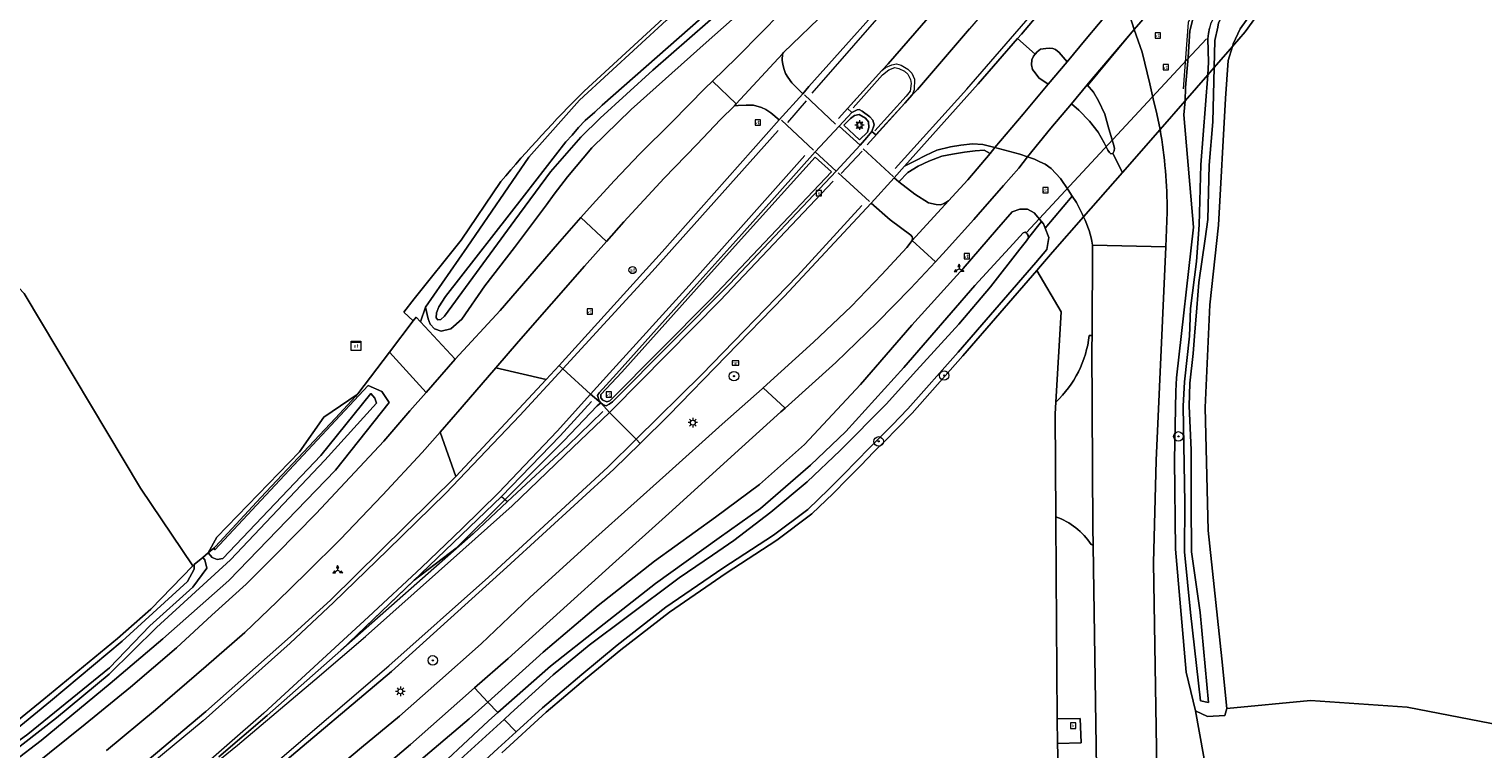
# Model space of a CAD drawing. Header units: metres. Extents: x 168032 to 180145, y 382923 to 399665.
# Tile 173 of 256: x 177499 to 177622, y 388955 to 389015. Entities that reach past the tile are written whole.
import ezdxf
from ezdxf.enums import TextEntityAlignment as Align

# ---------------------------------------------------------------- set-up
doc = ezdxf.new("R2010")
doc.units = ezdxf.units.M
doc.layers.get('0').update_dxf_attribs({"color": 8, "lineweight": 18})
for name, color, linetype, lineweight in [('B-WE-FV-GELEIDING_WILDRASTER-G', 8, 'Continuous', 18), ('B-WE-GR-BOOM-S', 8, 'Continuous', 18), ('B-WE-GR-BOS_LOOF-GV', 8, 'Continuous', 18), ('B-WE-GR-BOUWLAND-GV', 8, 'Continuous', 18), ('B-WE-GR-GRAS-GV', 8, 'Continuous', 18), ('B-WE-GR-GROENVOORZIENING-GV', 8, 'Continuous', 18), ('B-WE-GR-HAAG-G', 8, 'GR-HAAG1', 18), ('B-WE-IE-MEUBILAIR_WEGMEUBILAIR-S', 8, 'Continuous', 25), ('B-WE-IE-MEUBILAIR_WEGMEUBILAIR_PAAL-S', 8, 'Continuous', 18), ('B-WE-IE-MEUBILAIR_WEGMEUBILAIR_VERKEERSBORD-S', 8, 'Continuous', 18), ('B-WE-IE-TERREINAFSCHEIDING_KUNSTMATIG_HEKWERK-G', 8, 'IE-TERREINAFSCHEIDING-KUNSTMATIG', 18), ('B-WE-KL-ET_KAST-S', 8, 'Continuous', 18), ('B-WE-KL-ET_LS_OV_LICHTMAST-S', 8, 'Continuous', 18), ('B-WE-KW-KUNSTWERK_DUIKER-G', 8, 'Continuous', 18), ('B-WE-OG-TERREIN_CULTUURSCHEIDING-GV', 8, 'Continuous', 18), ('B-WE-OG-TERREIN_ERF-GV', 8, 'Continuous', 18), ('B-WE-OG-WATER_SLOOT-GV', 8, 'Continuous', 18), ('B-WE-OG-WEG-GV', 8, 'Continuous', 18), ('B-WE-RI-GWA_KOLK-S', 8, 'Continuous', 18), ('B-WE-VH-VERHARDING_ASFALT-GV', 8, 'Continuous', 18), ('B-WE-VH-VERHARDING_BEDRIJFSVLOERPLAAT-GV', 8, 'Continuous', 18), ('B-WE-VH-VERHARDING_BETONSTRAATSTEEN-GV', 8, 'Continuous', 18), ('B-WE-VH-VERHARDING_SIERBESTRATING-GV', 8, 'Continuous', 18), ('B-WE-VH-VERHARDING_STRAATBAKSTEEN-GV', 8, 'Continuous', 18), ('B-WE-VW-AFSLUITPAAL-S', 8, 'Continuous', 18), ('B-WE-VW-MARKERING_PICTOGRAM-G', 8, 'Continuous', 18)]:
    doc.layers.add(name, color=color, linetype=linetype, lineweight=lineweight)
doc.styles.add('NLCS-ISO', font='NLCS-ISO.ttf')
doc.linetypes.add('GR-HAAG1', pattern='A,6,[176,NLCS.SHX,S=0.125,R=0,X=0,Y=0],-2', length=8)
doc.linetypes.add('IE-TERREINAFSCHEIDING-KUNSTMATIG', pattern='A,4,[82,NLCS.SHX,S=0.75,R=90,X=0,Y=0],4,-2', length=10)

# ---------------------------------------------------------------- blocks, each defined once
blk = doc.blocks.new('SIE-WEG_VERKEERSBORD_WEGWIJZER-SO')
at = {"linetype": 'ByBlock', "lineweight": 18}
h = blk.add_hatch(color=0, dxfattribs=at)
h.dxf.hatch_style = 1
h.paths.add_polyline_path([(0.5, 1), (0, 2), (-0.5, 1)])
h = blk.add_hatch(color=0, dxfattribs=at)
h.dxf.hatch_style = 1
h.paths.add_polyline_path([(-1.38, -0.22), (-2, -1.15), (-0.88, -1.09)])
h = blk.add_hatch(color=0, dxfattribs=at)
h.dxf.hatch_style = 1
h.paths.add_polyline_path([(1.38, -0.22), (2, -1.15), (0.88, -1.09)])
at = {"color": 0, "linetype": 'ByBlock', "lineweight": 18}
for points in [[(-1.13, -0.65), (0, 0)], [(0, 1), (0, 0)], [(1.13, -0.65), (0, 0)]]:
    blk.add_lwpolyline(points, dxfattribs=at)
for points in [[(0.5, 1), (0, 2), (-0.5, 1)], [(-1.38, -0.22), (-2, -1.15), (-0.88, -1.09)], [(1.38, -0.22), (2, -1.15), (0.88, -1.09)]]:
    blk.add_lwpolyline(points, close=True, dxfattribs=at)
blk = doc.blocks.new('SIE-WEG_VERKEERSBORD-SO')
at = {"color": 0, "linetype": 'ByBlock', "lineweight": 18}
blk.add_lwpolyline([(-1.125, -1.125), (1.125, -1.125), (1.125, 1.125), (-1.125, 1.125)], close=True, dxfattribs=at)
at = {"color": 0, "linetype": 'ByBlock', "lineweight": 18, "style": 'NLCS-ISO'}
blk.add_text('vb', height=1.5, dxfattribs=at).set_placement((0, 0), align=Align.MIDDLE_CENTER)
blk = doc.blocks.new('SKL-ET_KAST_ELEKTRA-SO')
at = {"color": 0, "linetype": 'ByBlock', "lineweight": 18}
for points in [[(-2, 2), (2, 2), (2, 1.68), (-2, 1.68)], [(-2, 1.52), (2, 1.52), (2, -2), (-2, -2)]]:
    blk.add_lwpolyline(points, close=True, dxfattribs=at)
at = {"color": 0, "linetype": 'ByBlock', "lineweight": 18, "style": 'NLCS-ISO'}
blk.add_text('et', height=1.5, dxfattribs=at).set_placement((0, 0), align=Align.MIDDLE_CENTER)
blk = doc.blocks.new('SKL-ET_OV_LICHTMAST-SO')
at = {"color": 0, "linetype": 'ByBlock', "lineweight": 18}
for points in [[(-1.25, 0), (-2, 0)], [(-1.41, 1.41), (-0.88, 0.88)], [(0, 2), (0, 1.25)], [(0.88, 0.88), (1.41, 1.41)], [(2, 0), (1.25, 0)], [(-1.41, -1.41), (-0.88, -0.88)], [(0, -1.25), (0, -2)], [(0.88, -0.88), (1.41, -1.41)]]:
    blk.add_lwpolyline(points, dxfattribs=at)
blk.add_circle((0, 0), 1, dxfattribs=at)
blk = doc.blocks.new('SIE-WEG_PAAL_HECTOMETERPAAL-SO')
at = {"color": 0, "linetype": 'ByBlock', "lineweight": 18}
blk.add_lwpolyline([(-1.44375, -0.94375), (1.44375, -0.94375), (1.44375, 0.94375), (-1.44375, 0.94375)], close=True, dxfattribs=at)
at = {"color": 0, "linetype": 'ByBlock', "lineweight": 18, "style": 'NLCS-ISO'}
blk.add_text('hm', height=1.5, dxfattribs=at).set_placement((0, 0), align=Align.MIDDLE_CENTER)
at = {"style": 'NLCS-ISO'}
blk.add_attdef('WAARDE', (2.13125, -1.69375), '', height=1.5, dxfattribs=at)
blk = doc.blocks.new('SVW-AFSLUITPAAL-SO')
at = {"lineweight": 18}
blk.add_circle((0, 0), 1.5, dxfattribs=at)
at = {"lineweight": 18, "style": 'NLCS-ISO'}
blk.add_text('af', height=1.8, dxfattribs=at).set_placement((0, 0), align=Align.MIDDLE_CENTER)
blk = doc.blocks.new('SRI-KOLK-SO')
at = {"color": 0, "linetype": 'ByBlock', "lineweight": 18}
blk.add_lwpolyline([(-1.125, -1.125), (1.125, -1.125), (1.125, 1.125), (-1.125, 1.125)], close=True, dxfattribs=at)
at = {"color": 0, "linetype": 'ByBlock', "lineweight": 18, "style": 'NLCS-ISO'}
blk.add_text('k', height=1.5, dxfattribs=at).set_placement((0, 0), align=Align.MIDDLE_CENTER)
blk = doc.blocks.new('SGR-BOOM_01-SO')
at = {"linetype": 'ByBlock', "lineweight": 18}
h = blk.add_hatch(color=0, dxfattribs=at)
h.dxf.hatch_style = 1
edge = h.paths.add_edge_path()
edge.add_arc((0, 0), 0.25, 0, 360)
at = {"color": 0, "linetype": 'ByBlock', "lineweight": 18}
for radius in [2, 0.25]:
    blk.add_circle((0, 0), radius, dxfattribs=at)

msp = doc.modelspace()

# ---------------------------------------------------------------- linework, layer by layer
at = {"layer": 'B-WE-FV-GELEIDING_WILDRASTER-G', "flags": 128}
msp.add_lwpolyline([(177637.699, 389075.909), (177634.63, 389071.21), (177629.923, 389064.004), (177623.012, 389052.951), (177619.227, 389047.196), (177616.582, 389043.372), (177612.179, 389037.457), (177607.466, 389030.971), (177601.982, 389023.645), (177600.906, 389022.348), (177598.05, 389018.195), (177597.853, 389017.78), (177596.828, 389015.616), (177596.433, 389010.027)], dxfattribs=at)
at = {"layer": 'B-WE-GR-BOS_LOOF-GV', "flags": 128}
msp.add_lwpolyline([(177623.187, 388956.56), (177615.24, 388958.1), (177607.103, 388958.667), (177600.087, 388957.976), (177599.907, 388957.411), (177598.468, 388957.328), (177597.46, 388957.783), (177598.499, 388952.043), (177599.632, 388952.096), (177602.19, 388951.556), (177602.568, 388943.563), (177602.386, 388913.058), (177599.261, 388889.25), (177592.835, 388852.251), (177589.965, 388830.856), (177589.929, 388827.023), (177590.609, 388826.202), (177591.947, 388824.749), (177593.922, 388823.687), (177594.945, 388823.399)], dxfattribs=at)
at = {"layer": 'B-WE-GR-BOUWLAND-GV', "flags": 128}
msp.add_lwpolyline([(177435.368, 388915.679), (177442.81, 388919.765), (177448.909, 388923.238), (177455.387, 388927.031), (177461.739, 388930.939), (177467.778, 388934.751), (177472.929, 388938.185), (177473.818, 388938.771), (177477.597, 388941.466), (177486.583, 388947.833), (177491.075, 388951.113), (177495.995, 388954.926), (177500.741, 388958.773), (177506.918, 388963.864), (177509.732, 388966.324), (177513.238, 388969.968), (177508.852, 388976.485), (177499.087, 388992.841), (177488.9, 389003.688), (177455.166, 389056.076), (177426.988, 389099.468)], dxfattribs=at)
at = {"layer": 'B-WE-GR-GRAS-GV', "flags": 128}
msp.add_lwpolyline([(177625.494, 389047.867), (177620.872, 389041.241), (177616.104, 389034.443), (177612.005, 389028.867), (177607.835, 389023.204), (177603.764, 389017.787), (177601.633, 389014.808), (177600.563, 389013.585), (177600.201, 389012.422), (177599.982, 389009.219), (177599.378, 388998.571), (177598.669, 388991.896), (177598.273, 388983.271), (177598.523, 388972.926), (177599.653, 388962.165), (177600.087, 388957.976), (177607.103, 388958.667), (177615.24, 388958.1), (177623.187, 388956.56)], dxfattribs=at)
at = {"layer": 'B-WE-GR-GROENVOORZIENING-GV', "flags": 128}
for points in [[(177546.109, 389009.842), (177560.074, 389022.704), (177569.62, 389031.966), (177576.795, 389039.609), (177580.874, 389043.704), (177579.313, 389045.404), (177555.094, 389071.785), (177526.548, 389101.918), (177497.226, 389134.167), (177468.869, 389164.547), (177447.71, 389187.868), (177442.459, 389193.62)], [(177399.735, 389139.42), (177426.988, 389099.468), (177455.166, 389056.076), (177488.9, 389003.688), (177499.087, 388992.841), (177508.852, 388976.485), (177513.238, 388969.968), (177513.361, 388970.071), (177514.086, 388970.682), (177514.545, 388971.069), (177515.253, 388972.39), (177522.202, 388979.551), (177524.262, 388982.458), (177527.056, 388984.365), (177527.106, 388984.419), (177529.759, 388987.915), (177531.756, 388990.544), (177530.963, 388991.288), (177531.842, 388992.391), (177535.775, 388997.329), (177539.109, 389002.248)]]:
    msp.add_lwpolyline(points, dxfattribs=at)
at = {"layer": 'B-WE-GR-GROENVOORZIENING-GV'}
msp.add_lwpolyline([(177539.109, 389002.248, -0.0199484), (177546.109, 389009.842)], format="xyb", dxfattribs=at)
at = {"layer": 'B-WE-GR-HAAG-G', "flags": 128}
for points in [[(177546.109, 389009.842), (177560.074, 389022.704), (177569.62, 389031.966), (177576.795, 389039.609), (177580.874, 389043.704)], [(177531.842, 388992.391), (177535.775, 388997.329), (177539.109, 389002.248)]]:
    msp.add_lwpolyline(points, dxfattribs=at)
at = {"layer": 'B-WE-GR-HAAG-G'}
msp.add_lwpolyline([(177539.109, 389002.248, -0.0199484), (177546.109, 389009.842)], format="xyb", dxfattribs=at)
at = {"layer": 'B-WE-IE-TERREINAFSCHEIDING_KUNSTMATIG_HEKWERK-G', "flags": 128}
msp.add_lwpolyline([(177508.852, 388976.485), (177513.238, 388969.968), (177509.732, 388966.324), (177506.918, 388963.864), (177500.741, 388958.773), (177495.995, 388954.926), (177491.075, 388951.113), (177486.583, 388947.833), (177477.597, 388941.466), (177473.818, 388938.771), (177472.929, 388938.185), (177467.778, 388934.751), (177461.739, 388930.939), (177455.387, 388927.031), (177448.909, 388923.238), (177442.81, 388919.765), (177435.368, 388915.679), (177429.308, 388912.677), (177423.097, 388909.509), (177416.952, 388906.673), (177410.521, 388903.559), (177404.404, 388900.629), (177397.44, 388897.515), (177396.296, 388897.068), (177388.751, 388894.123)], dxfattribs=at)
at = {"layer": 'B-WE-KW-KUNSTWERK_DUIKER-G', "flags": 128}
msp.add_lwpolyline([(177583.243, 388997.939), (177596.722, 389012.459), (177598.367, 389014.231)], dxfattribs=at)
at = {"layer": 'B-WE-OG-TERREIN_CULTUURSCHEIDING-GV', "flags": 128}
for points in [[(177539.109, 389002.248), (177535.775, 388997.329), (177531.842, 388992.391), (177530.963, 388991.288), (177531.756, 388990.544), (177531.997, 388990.861), (177532.373, 388990.457), (177532.784, 388991.7), (177536.293, 388996.725), (177541.467, 389004.289), (177545.718, 389009.088), (177553.018, 389015.797), (177559.857, 389021.787), (177564.015, 389025.643), (177570.415, 389031.911), (177576.108, 389037.904), (177579.703, 389041.929), (177580.837, 389043.464)], [(177580.837, 389043.464), (177580.874, 389043.704), (177576.795, 389039.609), (177569.62, 389031.966), (177560.074, 389022.704), (177546.109, 389009.842)], [(177598.499, 388952.043), (177597.46, 388957.783), (177596.664, 388961.028), (177595.769, 388971.375), (177595.695, 388978.886), (177595.8, 388984.65), (177595.85, 388985.77), (177597.285, 388998.422), (177596.482, 389007.858), (177596.584, 389009.036), (177594.477, 389006.628)], [(177595.079, 388999.664), (177594.954, 388996.76), (177594.143, 388978.813), (177593.937, 388970.225), (177594.674, 388923.458), (177594.369, 388908.818), (177594.237, 388902.491)], [(177588.049, 388999.282), (177585.454, 388996.316), (177584.425, 388995.128), (177584.129, 388994.786), (177586.17, 388991.31), (177585.715, 388983.718)], [(177588.532, 388989.31), (177588.765, 388989.311), (177588.798, 388996.916)], [(177585.716, 388974.092), (177585.749, 388969.222), (177585.831, 388957.119), (177587.773, 388957.157), (177587.866, 388955.114), (177585.861, 388955.038), (177586.669, 388928.949), (177586.637, 388928.365), (177587.98, 388928.282), (177589.514, 388928.72), (177588.895, 388969.771)], [(177588.895, 388969.771), (177588.865, 388971.714), (177588.705, 388971.749)]]:
    msp.add_lwpolyline(points, dxfattribs=at)
at = {"layer": 'B-WE-OG-TERREIN_CULTUURSCHEIDING-GV'}
for points in [[(177546.109, 389009.842, 0.0199484), (177539.109, 389002.248)], [(177594.477, 389006.628, -0.0440382), (177595.079, 388999.664)], [(177588.798, 388996.916, 0.0873432), (177588.049, 388999.282)], [(177585.715, 388983.718, 0.1770034), (177588.532, 388989.31)], [(177588.705, 388971.749, 0.1602618), (177585.716, 388974.092)]]:
    msp.add_lwpolyline(points, format="xyb", dxfattribs=at)
at = {"layer": 'B-WE-OG-TERREIN_CULTUURSCHEIDING-GV', "flags": 128}
msp.add_lwpolyline([(177527.056, 388984.365), (177524.262, 388982.458), (177522.202, 388979.551), (177515.253, 388972.39), (177514.545, 388971.069), (177514.998, 388971.451), (177515.156, 388971.583), (177518.946, 388975.711), (177525.228, 388982.374), (177526.909, 388984.204)], close=True, dxfattribs=at)
at = {"layer": 'B-WE-OG-TERREIN_ERF-GV', "flags": 128}
msp.add_lwpolyline([(177586.669, 388928.949), (177585.861, 388955.038), (177585.831, 388957.119), (177585.749, 388969.222), (177585.716, 388974.092), (177585.657, 388982.745), (177585.715, 388983.718), (177586.17, 388991.31), (177584.129, 388994.786), (177577.903, 388987.597), (177573.65, 388982.805), (177572.348, 388981.442), (177571.411, 388980.504), (177570.416, 388979.505), (177569.376, 388978.425), (177568.222, 388977.265), (177567.014, 388976.053), (177565.224, 388974.33), (177562.291, 388972.129), (177558.038, 388969.353), (177553.269, 388966.082), (177549.187, 388962.907), (177546.224, 388960.471), (177542.931, 388957.674), (177539.207, 388954.264)], dxfattribs=at)
at = {"layer": 'B-WE-OG-WATER_SLOOT-GV', "flags": 128}
for points in [[(177622.243, 389047.951), (177617.392, 389040.744), (177611.43, 389032.661), (177605.468, 389024.842), (177599.491, 389016.892), (177598.73, 389015.55), (177598.619, 389015.117), (177598.537, 389014.668), (177598.492, 389014.226), (177598.56, 389012.272), (177598.482, 389011.207), (177599.021, 389011.823), (177599.08, 389014.099), (177599.321, 389015.212), (177599.399, 389015.589), (177599.64, 389016.013), (177601.11, 389017.768), (177606.22, 389024.497), (177611.364, 389031.25), (177617.74, 389039.977), (177621.923, 389046.295)], [(177621.923, 389046.295), (177617.74, 389039.977), (177611.364, 389031.25), (177606.22, 389024.497), (177601.11, 389017.768), (177599.64, 389016.013), (177599.399, 389015.589), (177599.321, 389015.212), (177599.08, 389014.099), (177599.021, 389011.823), (177600.563, 389013.585), (177600.618, 389013.803), (177601.199, 389015.06), (177603.36, 389018.082), (177607.434, 389023.502), (177611.602, 389029.163), (177615.698, 389034.735), (177620.463, 389041.528), (177625.072, 389048.136)], [(177553.018, 389015.797), (177545.718, 389009.088), (177541.467, 389004.289), (177536.293, 388996.725), (177532.784, 388991.7), (177533.004, 388990.707), (177533.171, 388990.253), (177533.549, 388989.887), (177534.093, 388989.688), (177534.921, 388989.881), (177535.845, 388990.689), (177537.774, 388993.477), (177540.254, 388996.716), (177542.94, 389000.295), (177543.589, 389001.192), (177544.701, 389002.642), (177546.765, 389005.077), (177550.055, 389008.306), (177556.35, 389013.926), (177561.925, 389018.881)], [(177558.044, 389016.974), (177551.886, 389011.599), (177547.451, 389007.568), (177545.831, 389005.976), (177543.293, 389003.057), (177540.284, 388998.994), (177534.37, 388990.933), (177534.074, 388990.661), (177533.814, 388990.622), (177533.678, 388990.802), (177533.718, 388991.212), (177533.912, 388991.72), (177534.455, 388992.588), (177541.108, 389001.102), (177544.584, 389005.575), (177545.112, 389006.131), (177545.625, 389006.779), (177546.194, 389007.374), (177547.012, 389008.085), (177547.637, 389008.66), (177555.938, 389015.967)], [(177555.938, 389015.967), (177547.637, 389008.66), (177547.012, 389008.085), (177546.194, 389007.374), (177545.625, 389006.779), (177545.112, 389006.131), (177544.584, 389005.575), (177541.108, 389001.102), (177534.455, 388992.588), (177533.912, 388991.72), (177533.718, 388991.212), (177533.678, 388990.802), (177533.814, 388990.622), (177534.074, 388990.661), (177534.37, 388990.933), (177540.284, 388998.994), (177543.293, 389003.057), (177545.831, 389005.976), (177547.451, 389007.568), (177551.886, 389011.599), (177558.044, 389016.974)], [(177597.306, 389016.221), (177596.981, 389014.915), (177596.831, 389012.69), (177596.626, 389010.154), (177596.584, 389009.036), (177598.482, 389011.207), (177598.56, 389012.272), (177598.492, 389014.226), (177598.537, 389014.668), (177598.619, 389015.117)], [(177534.464, 388952.574), (177539.401, 388957.073), (177539.939, 388957.563), (177543.503, 388960.809), (177546.538, 388963.313), (177549.763, 388965.707), (177554.078, 388968.96), (177556.891, 388970.872), (177558.68, 388972.089), (177561.802, 388974.47), (177564.853, 388977.037), (177567.615, 388979.662), (177571.488, 388983.551), (177574.025, 388986.365), (177577.571, 388990.263), (177580.248, 388993.389), (177582.707, 388996.559), (177583.258, 388997.269), (177583.427, 388997.531), (177583.4, 388997.728), (177583.314, 388997.844), (177583.221, 388997.94), (177583.159, 388997.992), (177582.987, 388997.939), (177582.148, 388997.024), (177578.926, 388993.513), (177572.952, 388986.616), (177568.084, 388981.243), (177565.132, 388978.418), (177560.93, 388974.773), (177557.438, 388972.328), (177552.103, 388968.486), (177547.41, 388964.801), (177543.294, 388961.534), (177538.867, 388957.638), (177538.082, 388956.947), (177532.501, 388951.742)], [(177495.95, 388951.831), (177500.518, 388955.311), (177506.315, 388960.075), (177510.737, 388963.839), (177516.274, 388968.736), (177525.221, 388978.013), (177529.744, 388983.683), (177529.12, 388984.602), (177527.962, 388985.113), (177515.097, 388971.308), (177514.998, 388971.451), (177514.545, 388971.069), (177514.868, 388970.656), (177515.296, 388970.491), (177515.779, 388970.598), (177523.993, 388979.239), (177528.202, 388984.433), (177528.535, 388984.056), (177528.683, 388983.632), (177524.336, 388978.848), (177516.413, 388970.478), (177510.209, 388964.782), (177506.229, 388960.867), (177501.805, 388957.192), (177494.777, 388951.739)], [(177494.777, 388951.739), (177501.805, 388957.192), (177506.229, 388960.867), (177510.209, 388964.782), (177516.413, 388970.478), (177524.336, 388978.848), (177528.683, 388983.632), (177528.535, 388984.056), (177528.202, 388984.433), (177523.993, 388979.239), (177515.779, 388970.598), (177515.296, 388970.491), (177514.868, 388970.656), (177514.545, 388971.069), (177514.086, 388970.682), (177514.259, 388970.462), (177514.419, 388969.782), (177513.243, 388968.175), (177509.622, 388964.926), (177506.254, 388961.396), (177499.402, 388955.828), (177492.422, 388950.772)], [(177532.501, 388951.742), (177538.082, 388956.947), (177538.867, 388957.638), (177538.026, 388958.526), (177536.462, 388957.113), (177528.934, 388950.733)], [(177532.857, 388949.114), (177538.869, 388954.632), (177540.391, 388956.026), (177539.401, 388957.073), (177534.464, 388952.574)]]:
    msp.add_lwpolyline(points, dxfattribs=at)
for points in [[(177600.563, 389013.585), (177599.021, 389011.823), (177598.917, 389007.272), (177598.589, 389003.619), (177598.491, 388999.065), (177598.262, 388997.426), (177597.737, 388993.757), (177597.574, 388991.627), (177597.377, 388989.268), (177597.246, 388987.793), (177596.984, 388985.303), (177596.918, 388983.37), (177597.082, 388979.7), (177597.082, 388975.212), (177597.115, 388971.149), (177597.836, 388966.037), (177598.557, 388958.501), (177597.868, 388958.632), (177597.049, 388966.037), (177596.525, 388971.149), (177596.558, 388975.244), (177596.427, 388983.37), (177596.525, 388985.434), (177596.951, 388989.268), (177597.049, 388991.594), (177597.541, 388995.526), (177597.77, 388998.606), (177597.901, 389003.652), (177598.482, 389011.207), (177596.584, 389009.036), (177596.482, 389007.858), (177597.285, 388998.422), (177595.85, 388985.77), (177595.8, 388984.65), (177595.695, 388978.886), (177595.769, 388971.375), (177596.664, 388961.028), (177597.46, 388957.783), (177598.468, 388957.328), (177599.907, 388957.411), (177600.087, 388957.976), (177599.653, 388962.165), (177598.523, 388972.926), (177598.273, 388983.271), (177598.669, 388991.896), (177599.378, 388998.571), (177599.982, 389009.219), (177600.201, 389012.422)], [(177599.021, 389011.823), (177598.482, 389011.207), (177597.901, 389003.652), (177597.77, 388998.606), (177597.541, 388995.526), (177597.049, 388991.594), (177596.951, 388989.268), (177596.525, 388985.434), (177596.427, 388983.37), (177596.558, 388975.244), (177596.525, 388971.149), (177597.049, 388966.037), (177597.868, 388958.632), (177598.557, 388958.501), (177597.836, 388966.037), (177597.115, 388971.149), (177597.082, 388975.212), (177597.082, 388979.7), (177596.918, 388983.37), (177596.984, 388985.303), (177597.246, 388987.793), (177597.377, 388989.268), (177597.574, 388991.627), (177597.737, 388993.757), (177598.262, 388997.426), (177598.491, 388999.065), (177598.589, 389003.619), (177598.917, 389007.272)], [(177583.427, 388997.531), (177584.526, 388998.892), (177583.911, 388999.625), (177583.355, 388999.916), (177582.698, 388999.922), (177582.062, 388999.696), (177580.749, 388998.189), (177577.93, 388994.956), (177573.636, 388990.173), (177569.327, 388985.192), (177564.63, 388980.162), (177560.848, 388976.788), (177557.131, 388974.054), (177552.017, 388970.361), (177547.295, 388966.645), (177542.678, 388962.728), (177538.026, 388958.526), (177538.867, 388957.638), (177543.294, 388961.534), (177547.41, 388964.801), (177552.103, 388968.486), (177557.438, 388972.328), (177560.93, 388974.773), (177565.132, 388978.418), (177568.084, 388981.243), (177572.952, 388986.616), (177578.926, 388993.513), (177582.148, 388997.024), (177582.987, 388997.939), (177583.159, 388997.992), (177583.221, 388997.94), (177583.314, 388997.844), (177583.4, 388997.728)], [(177584.83, 388998.322), (177584.683, 388998.706), (177584.526, 388998.892), (177583.427, 388997.531), (177583.258, 388997.269), (177582.707, 388996.559), (177580.248, 388993.389), (177577.571, 388990.263), (177574.025, 388986.365), (177571.488, 388983.551), (177567.615, 388979.662), (177564.853, 388977.037), (177561.802, 388974.47), (177558.68, 388972.089), (177556.891, 388970.872), (177554.078, 388968.96), (177549.763, 388965.707), (177546.538, 388963.313), (177543.503, 388960.809), (177539.939, 388957.563), (177539.401, 388957.073), (177540.391, 388956.026), (177542.6, 388958.049), (177545.904, 388960.855), (177548.874, 388963.297), (177552.973, 388966.486), (177557.76, 388969.768), (177562.004, 388972.539), (177564.899, 388974.711), (177566.664, 388976.41), (177567.868, 388977.617), (177569.019, 388978.775), (177570.058, 388979.855), (177571.057, 388980.858), (177571.991, 388981.791), (177573.282, 388983.144), (177577.527, 388987.927), (177584.041, 388995.448), (177584.98, 388996.532), (177585.125, 388997.551)], [(177514.086, 388970.682), (177513.361, 388970.071), (177513.369, 388969.682), (177512.795, 388968.656), (177507.318, 388963.642), (177501.286, 388958.589), (177496.585, 388954.769), (177491.678, 388950.93), (177487.276, 388947.711), (177480.365, 388942.778), (177474.103, 388938.363), (177473.225, 388937.779), (177473.591, 388937.298), (177474.526, 388937.954), (177482.864, 388943.68), (177492.422, 388950.772), (177499.402, 388955.828), (177506.254, 388961.396), (177509.622, 388964.926), (177513.243, 388968.175), (177514.419, 388969.782), (177514.259, 388970.462)]]:
    msp.add_lwpolyline(points, close=True, dxfattribs=at)
at = {"layer": 'B-WE-OG-WEG-GV', "flags": 128}
for points in [[(177625.072, 389048.136), (177620.463, 389041.528), (177615.698, 389034.735), (177611.602, 389029.163), (177607.434, 389023.502), (177603.36, 389018.082), (177601.199, 389015.06), (177600.618, 389013.803), (177600.563, 389013.585), (177601.633, 389014.808), (177603.764, 389017.787), (177607.835, 389023.204), (177612.005, 389028.867), (177616.104, 389034.443), (177620.872, 389041.241), (177625.494, 389047.867)], [(177561.925, 389018.881), (177556.35, 389013.926), (177550.055, 389008.306), (177546.765, 389005.077), (177544.701, 389002.642), (177543.589, 389001.192), (177542.94, 389000.295), (177540.254, 388996.716), (177537.774, 388993.477), (177535.845, 388990.689), (177534.921, 388989.881), (177534.093, 388989.688), (177533.549, 388989.887), (177533.171, 388990.253), (177533.004, 388990.707), (177532.784, 388991.7), (177532.373, 388990.457), (177535.289, 388987.331), (177539.068, 388991.418), (177543.863, 388996.981), (177545.839, 388999.217), (177546.807, 389000.313), (177548.626, 389002.303), (177550.801, 389004.576), (177553.462, 389007.22), (177556.27, 389010.077), (177556.893, 389010.684), (177558.906, 389012.644), (177561.066, 389014.823), (177563.926, 389017.76)], [(177593.432, 389016.3), (177592.311, 389015.011), (177592.977, 389013.11), (177593.618, 389010.44), (177593.913, 389009.186), (177594.21, 389007.928), (177594.477, 389006.628), (177596.584, 389009.036), (177596.626, 389010.154), (177596.831, 389012.69), (177596.981, 389014.915), (177597.306, 389016.221)], [(177539.207, 388954.264), (177542.931, 388957.674), (177546.224, 388960.471), (177549.187, 388962.907), (177553.269, 388966.082), (177558.038, 388969.353), (177562.291, 388972.129), (177565.224, 388974.33), (177567.014, 388976.053), (177568.222, 388977.265), (177569.376, 388978.425), (177570.416, 388979.505), (177571.411, 388980.504), (177572.348, 388981.442), (177573.65, 388982.805), (177577.903, 388987.597), (177584.129, 388994.786), (177584.425, 388995.128), (177585.454, 388996.316), (177588.049, 388999.282), (177587.973, 388999.48), (177587.473, 389000.478), (177587.109, 389001.028), (177584.83, 388998.322), (177585.125, 388997.551), (177584.98, 388996.532), (177584.041, 388995.448), (177577.527, 388987.927), (177573.282, 388983.144), (177571.991, 388981.791), (177571.057, 388980.858), (177570.058, 388979.855), (177569.019, 388978.775), (177567.868, 388977.617), (177566.664, 388976.41), (177564.899, 388974.711), (177562.004, 388972.539), (177557.76, 388969.768), (177552.973, 388966.486), (177548.874, 388963.297), (177545.904, 388960.855), (177542.6, 388958.049), (177540.391, 388956.026), (177538.869, 388954.632), (177532.857, 388949.114)], [(177522.706, 388950.77), (177527.425, 388954.701), (177530.617, 388957.345), (177533.729, 388960.104), (177537.471, 388963.407), (177541.589, 388967.341), (177547.097, 388972.344), (177552.974, 388977.603), (177557.704, 388981.864), (177561.059, 388984.835), (177561.159, 388984.925), (177565.373, 388988.755), (177568.531, 388991.743), (177571.106, 388994.425), (177573.218, 388996.71), (177573.652, 388997.299), (177573.697, 388997.481), (177573.657, 388997.606), (177573.558, 388997.751), (177571.799, 388999.028), (177570.212, 389000.426), (177562.906, 388992.588), (177553.228, 388982.628), (177550.805, 388980.255), (177548.595, 388978.092), (177539.624, 388969.845), (177529.925, 388961.104), (177520.104, 388952.806)], [(177499.794, 388953.112), (177504.218, 388956.669), (177508.018, 388959.787), (177511.875, 388963.093), (177514.841, 388965.816), (177517.721, 388968.421), (177520.267, 388970.976), (177523.596, 388974.364), (177526.843, 388977.824), (177529.288, 388980.449), (177531.48, 388982.99), (177532.837, 388984.534), (177529.759, 388987.915), (177527.106, 388984.419), (177527.056, 388984.365), (177526.909, 388984.204), (177525.228, 388982.374), (177518.946, 388975.711), (177515.156, 388971.583), (177514.998, 388971.451), (177515.097, 388971.308), (177527.962, 388985.113), (177529.12, 388984.602), (177529.744, 388983.683), (177525.221, 388978.013), (177516.274, 388968.736), (177510.737, 388963.839), (177506.315, 388960.075), (177500.518, 388955.311), (177495.95, 388951.831)], [(177507.66, 388952.114), (177514.333, 388957.733), (177521.46, 388964.028), (177524.8, 388967.096), (177535.335, 388977.461), (177534.015, 388981.205), (177532.507, 388979.479), (177529.167, 388975.902), (177525.617, 388972.191), (177522.837, 388969.424), (177520.309, 388966.932), (177517.625, 388964.366), (177514.369, 388961.548), (177510.12, 388957.865), (177506.004, 388954.451)], [(177528.934, 388950.733), (177536.462, 388957.113), (177538.026, 388958.526), (177536.903, 388959.714), (177535.662, 388958.622), (177531.522, 388954.966), (177527.499, 388951.544)]]:
    msp.add_lwpolyline(points, dxfattribs=at)
for points in [[(177585.456, 389033.705), (177584.898, 389034.097), (177584.676, 389034.227), (177584.326, 389034.309), (177583.653, 389034.305), (177583.113, 389034.125), (177580.459, 389030.969), (177576.975, 389027), (177574.18, 389024.071), (177570.463, 389020.372), (177566.522, 389016.601), (177562.865, 389013.081), (177562.772, 389012.979), (177562.748, 389012.443), (177562.765, 389012.236), (177562.819, 389011.971), (177562.911, 389011.646), (177563.033, 389011.332), (177563.215, 389011.002), (177563.553, 389010.534), (177564.478, 389009.615), (177564.982, 389010.219), (177573.356, 389019.602)], [(177562.499, 389007.417), (177561.798, 389008.006), (177561.363, 389008.288), (177560.999, 389008.465), (177560.331, 389008.665), (177559.719, 389008.671), (177559.045, 389008.621), (177558.726, 389008.597), (177557.575, 389007.466), (177555.572, 389005.365), (177552.833, 389002.528), (177549.431, 388998.854), (177547.983, 388997.217), (177546.144, 388995.138), (177540.6, 388988.82), (177538.69, 388986.603), (177542.927, 388985.618), (177543.999, 388986.796), (177552.67, 388996.33)], [(177580.202, 389004.614), (177579.717, 389004.873), (177578.953, 389004.834), (177578.064, 389004.719), (177577.057, 389004.534), (177576.156, 389004.369), (177575.072, 389003.957), (177574.15, 389003.538), (177573.304, 389002.994), (177572.552, 389002.21), (177573.897, 389001.175), (177575.026, 389000.445), (177575.675, 389000.309), (177576.048, 389000.299), (177576.347, 389000.388), (177576.722, 389000.624), (177578.338, 389002.382)], [(177584.526, 388998.892), (177584.683, 388998.706), (177584.83, 388998.322), (177587.109, 389001.028), (177586.769, 389001.543), (177586.116, 389002.488), (177585.337, 389003.332), (177584.831, 389003.692), (177584.387, 389003.913), (177583.936, 389004.112), (177583.346, 389004.314), (177582.62, 389003.374), (177581.339, 389001.914), (177579.208, 388999.472), (177578.848, 388999.06), (177576.523, 388996.494), (177575.615, 388995.516), (177573.523, 388993.263), (177570.717, 388990.413), (177567.235, 388987.046), (177562.992, 388983.215), (177562.64, 388982.897), (177558.455, 388979.131), (177553.503, 388974.616), (177548.505, 388970.116), (177544.105, 388966.141), (177539.721, 388962.191), (177536.903, 388959.714), (177538.026, 388958.526), (177542.678, 388962.728), (177547.295, 388966.645), (177552.017, 388970.361), (177557.131, 388974.054), (177560.848, 388976.788), (177564.63, 388980.162), (177569.327, 388985.192), (177573.636, 388990.173), (177577.93, 388994.956), (177580.749, 388998.189), (177582.062, 388999.696), (177582.698, 388999.922), (177583.355, 388999.916), (177583.911, 388999.625)], [(177513.361, 388970.071), (177513.238, 388969.968), (177509.732, 388966.324), (177506.918, 388963.864), (177500.741, 388958.773), (177495.995, 388954.926), (177491.075, 388951.113), (177486.583, 388947.833), (177477.597, 388941.466), (177473.818, 388938.771), (177472.929, 388938.185), (177473.225, 388937.779), (177474.103, 388938.363), (177480.365, 388942.778), (177487.276, 388947.711), (177491.678, 388950.93), (177496.585, 388954.769), (177501.286, 388958.589), (177507.318, 388963.642), (177512.795, 388968.656), (177513.369, 388969.682)]]:
    msp.add_lwpolyline(points, close=True, dxfattribs=at)
at = {"layer": 'B-WE-VH-VERHARDING_ASFALT-GV', "flags": 128}
for points in [[(177600.706, 389025.361), (177598.55, 389026.95), (177595.48, 389022.826), (177591.961, 389018.645), (177591.384, 389017.965), (177592.311, 389015.011), (177593.432, 389016.3), (177594.708, 389017.827), (177595.981, 389019.402), (177597.858, 389021.722)], [(177592.311, 389015.011), (177591.384, 389017.965), (177588.278, 389014.235), (177586.668, 389012.314), (177585.09, 389010.429), (177582.973, 389007.901), (177580.611, 389005.104), (177582.689, 389004.54), (177583.346, 389004.314), (177585.314, 389006.719), (177587.034, 389008.786), (177588.36, 389010.38), (177588.46, 389010.5)], [(177562.772, 389012.979), (177558.887, 389008.772), (177558.726, 389008.597), (177559.045, 389008.621), (177559.719, 389008.671), (177560.331, 389008.665), (177560.999, 389008.465), (177561.363, 389008.288), (177561.798, 389008.006), (177562.499, 389007.417), (177564.478, 389009.615), (177563.553, 389010.534), (177563.215, 389011.002), (177563.033, 389011.332), (177562.911, 389011.646), (177562.819, 389011.971), (177562.765, 389012.236), (177562.748, 389012.443)], [(177558.726, 389008.597), (177558.887, 389008.772), (177556.893, 389010.684), (177556.27, 389010.077), (177553.462, 389007.22), (177550.801, 389004.576), (177548.626, 389002.303), (177546.807, 389000.313), (177545.839, 388999.217), (177547.983, 388997.217), (177549.431, 388998.854), (177552.833, 389002.528), (177555.572, 389005.365), (177557.575, 389007.466)], [(177569.292, 389005.296), (177567.536, 389006.904), (177565.507, 389004.738), (177567.266, 389003.105)], [(177583.346, 389004.314), (177582.689, 389004.54), (177580.611, 389005.104), (177580.202, 389004.614), (177578.338, 389002.382), (177576.722, 389000.624), (177573.652, 388997.299), (177575.615, 388995.516), (177576.523, 388996.494), (177578.848, 388999.06), (177579.208, 388999.472), (177581.339, 389001.914), (177582.62, 389003.374)], [(177576.722, 389000.624), (177576.347, 389000.388), (177576.048, 389000.299), (177575.675, 389000.309), (177575.026, 389000.445), (177573.897, 389001.175), (177572.552, 389002.21), (177572.15, 389002.545), (177570.212, 389000.426), (177571.799, 388999.028), (177573.558, 388997.751), (177573.657, 388997.606), (177573.697, 388997.481), (177573.652, 388997.299)], [(177575.615, 388995.516), (177573.652, 388997.299), (177573.218, 388996.71), (177571.106, 388994.425), (177568.531, 388991.743), (177565.373, 388988.755), (177561.159, 388984.925), (177562.992, 388983.215), (177567.235, 388987.046), (177570.717, 388990.413), (177573.523, 388993.263)]]:
    msp.add_lwpolyline(points, close=True, dxfattribs=at)
for points in [[(177578.484, 389015.06), (177574.095, 389009.971), (177573.665, 389009.542), (177573.03, 389008.824), (177571.173, 389006.776), (177570.619, 389006.166), (177570.259, 389006.458), (177569.863, 389005.938), (177569.292, 389005.296), (177567.266, 389003.105), (177558.347, 388993.641), (177548.495, 388983.755), (177548.223, 388983.538), (177547.972, 388983.409), (177547.67, 388983.518), (177547.5, 388983.664), (177548.234, 388982.861), (177550.467, 388980.598), (177550.805, 388980.255), (177553.228, 388982.628), (177562.906, 388992.588), (177570.212, 389000.426), (177572.15, 389002.545), (177573.01, 389003.546), (177579.216, 389010.444), (177582.511, 389014.264), (177582.832, 389014.635), (177591.748, 389025.175)], [(177573.356, 389019.602), (177564.982, 389010.219), (177564.478, 389009.615), (177562.499, 389007.417), (177552.67, 388996.33), (177543.999, 388986.796), (177544.308, 388986.514), (177546.641, 388984.39), (177547.5, 388983.664), (177547.377, 388983.837), (177547.238, 388984.282), (177547.369, 388984.486), (177548.841, 388986.106), (177555.311, 388993.359), (177559.366, 388997.822), (177565.507, 389004.738), (177567.536, 389006.904), (177568.601, 389008.033), (177568.238, 389008.386), (177571.114, 389011.57), (177571.647, 389012.144), (177578.365, 389019.876)], [(177578.365, 389019.876), (177571.647, 389012.144), (177571.114, 389011.57), (177568.238, 389008.386), (177568.601, 389008.033), (177569.048, 389008.259), (177569.217, 389008.296), (177569.456, 389008.163), (177570.11, 389007.67), (177570.352, 389007.388), (177570.476, 389006.997), (177570.259, 389006.458), (177570.619, 389006.166), (177571.173, 389006.776), (177573.03, 389008.824), (177573.665, 389009.542), (177574.095, 389009.971), (177578.484, 389015.06)], [(177563.926, 389017.76), (177561.066, 389014.823), (177558.906, 389012.644), (177556.893, 389010.684), (177558.887, 389008.772), (177562.772, 389012.979), (177562.865, 389013.081), (177566.522, 389016.601)], [(177506.004, 388954.451), (177510.12, 388957.865), (177514.369, 388961.548), (177517.625, 388964.366), (177520.309, 388966.932), (177522.837, 388969.424), (177525.617, 388972.191), (177529.167, 388975.902), (177532.507, 388979.479), (177534.015, 388981.205), (177535.875, 388983.335), (177538.69, 388986.603), (177540.6, 388988.82), (177546.144, 388995.138), (177547.983, 388997.217), (177545.839, 388999.217), (177543.863, 388996.981), (177539.068, 388991.418), (177535.289, 388987.331), (177532.837, 388984.534), (177531.48, 388982.99), (177529.288, 388980.449), (177526.843, 388977.824), (177523.596, 388974.364), (177520.267, 388970.976), (177517.721, 388968.421), (177514.841, 388965.816), (177511.875, 388963.093), (177508.018, 388959.787), (177504.218, 388956.669), (177499.794, 388953.112)], [(177594.237, 388902.491), (177594.369, 388908.818), (177594.674, 388923.458), (177593.937, 388970.225), (177594.143, 388978.813), (177594.954, 388996.76), (177588.798, 388996.916), (177588.765, 388989.311), (177588.761, 388988.269), (177588.843, 388973.19), (177588.865, 388971.714), (177588.895, 388969.771), (177589.514, 388928.72), (177589.599, 388923.083), (177589.513, 388918.63), (177589.289, 388907.072), (177589.275, 388906.352)], [(177515.422, 388953.931), (177519.493, 388957.387), (177525.686, 388962.854), (177531.843, 388968.765), (177535.368, 388971.447), (177539.486, 388975.548), (177541.573, 388977.63), (177544.4, 388980.481), (177547.212, 388983.394), (177547.5, 388983.664), (177546.641, 388984.39), (177544.308, 388986.514), (177543.999, 388986.796), (177542.927, 388985.618), (177535.335, 388977.461), (177524.8, 388967.096), (177521.46, 388964.028), (177514.333, 388957.733), (177507.66, 388952.114)], [(177527.499, 388951.544), (177531.522, 388954.966), (177535.662, 388958.622), (177536.903, 388959.714), (177539.721, 388962.191), (177544.105, 388966.141), (177548.505, 388970.116), (177553.503, 388974.616), (177558.455, 388979.131), (177562.64, 388982.897), (177562.992, 388983.215), (177561.159, 388984.925), (177561.059, 388984.835), (177557.704, 388981.864), (177552.974, 388977.603), (177547.097, 388972.344), (177541.589, 388967.341), (177537.471, 388963.407), (177533.729, 388960.104), (177530.617, 388957.345), (177527.425, 388954.701), (177522.706, 388950.77)], [(177520.104, 388952.806), (177529.925, 388961.104), (177539.624, 388969.845), (177548.595, 388978.092), (177550.805, 388980.255), (177550.467, 388980.598), (177548.234, 388982.861), (177547.5, 388983.664), (177547.212, 388983.394), (177544.4, 388980.481), (177541.573, 388977.63), (177539.486, 388975.548), (177535.368, 388971.447), (177531.843, 388968.765), (177525.686, 388962.854), (177519.493, 388957.387), (177515.422, 388953.931)]]:
    msp.add_lwpolyline(points, dxfattribs=at)
at = {"layer": 'B-WE-VH-VERHARDING_BEDRIJFSVLOERPLAAT-GV', "flags": 128}
for points in [[(177568.601, 389008.033), (177567.536, 389006.904), (177569.292, 389005.296), (177569.863, 389005.938), (177570.259, 389006.458), (177570.476, 389006.997), (177570.352, 389007.388), (177570.11, 389007.67), (177569.456, 389008.163), (177569.217, 389008.296), (177569.048, 389008.259)], [(177569.25, 389005.751), (177567.918, 389006.982), (177568.468, 389007.555), (177568.83, 389007.802), (177569.201, 389007.874), (177569.731, 389007.571), (177569.989, 389007.253), (177570.031, 389006.787), (177569.9, 389006.38)], [(177567.266, 389003.105), (177565.507, 389004.738), (177559.366, 388997.822), (177555.311, 388993.359), (177548.841, 388986.106), (177547.369, 388984.486), (177547.238, 388984.282), (177547.377, 388983.837), (177547.5, 388983.664), (177547.67, 388983.518), (177547.972, 388983.409), (177548.223, 388983.538), (177548.495, 388983.755), (177558.347, 388993.641)], [(177565.508, 389004.298), (177566.874, 389003.048), (177561.258, 388997.135), (177556.752, 388992.358), (177548.255, 388983.833), (177548.014, 388983.73), (177547.688, 388983.884), (177547.52, 388984.066), (177547.515, 388984.347), (177549.269, 388986.227), (177555.544, 388993.233), (177559.538, 388997.69)]]:
    msp.add_lwpolyline(points, close=True, dxfattribs=at)
at = {"layer": 'B-WE-VH-VERHARDING_BETONSTRAATSTEEN-GV', "flags": 128}
for points in [[(177593.544, 389027.362), (177591.748, 389025.175), (177582.832, 389014.635), (177582.511, 389014.264), (177583.986, 389012.949), (177584.151, 389013.146), (177584.446, 389013.372), (177584.872, 389013.42), (177585.206, 389013.446), (177585.465, 389013.408), (177585.694, 389013.332), (177586.003, 389013.094), (177586.668, 389012.314), (177588.278, 389014.235), (177591.384, 389017.965), (177591.36, 389019.813), (177591.562, 389021.366), (177592.026, 389023.451), (177592.581, 389025.307), (177593.257, 389026.715)], [(177585.09, 389010.429), (177584.31, 389010.957), (177584.001, 389011.363), (177583.761, 389011.646), (177583.684, 389012.05), (177583.709, 389012.458), (177583.847, 389012.782), (177583.986, 389012.949), (177582.511, 389014.264), (177579.216, 389010.444), (177573.01, 389003.546), (177573.904, 389003.982), (177574.777, 389004.433), (177575.721, 389004.892), (177576.866, 389005.175), (177577.76, 389005.302), (177578.74, 389005.403), (177579.604, 389005.348), (177580.611, 389005.104), (177582.973, 389007.901)], [(177593.913, 389009.186), (177593.618, 389010.44), (177592.977, 389013.11), (177592.311, 389015.011), (177588.46, 389010.5), (177588.36, 389010.38), (177588.892, 389009.746), (177589.304, 389009.022), (177589.827, 389007.908), (177590.188, 389006.669), (177590.543, 389005.469), (177590.663, 389005.059), (177590.628, 389004.834), (177590.504, 389004.594), (177591.312, 389003.011), (177594.477, 389006.628), (177594.21, 389007.928)], [(177583.986, 389012.949), (177583.847, 389012.782), (177583.709, 389012.458), (177583.684, 389012.05), (177583.761, 389011.646), (177584.001, 389011.363), (177584.31, 389010.957), (177585.09, 389010.429), (177586.668, 389012.314), (177586.003, 389013.094), (177585.694, 389013.332), (177585.465, 389013.408), (177585.206, 389013.446), (177584.872, 389013.42), (177584.446, 389013.372), (177584.151, 389013.146)], [(177588.36, 389010.38), (177587.034, 389008.786), (177587.654, 389008.251), (177588.542, 389007.305), (177589.286, 389006.403), (177589.793, 389005.486), (177590.1, 389004.882), (177590.234, 389004.678), (177590.351, 389004.578), (177590.504, 389004.594), (177590.628, 389004.834), (177590.663, 389005.059), (177590.543, 389005.469), (177590.188, 389006.669), (177589.827, 389007.908), (177589.304, 389009.022), (177588.892, 389009.746)], [(177590.504, 389004.594), (177590.351, 389004.578), (177590.234, 389004.678), (177590.1, 389004.882), (177589.793, 389005.486), (177589.286, 389006.403), (177588.542, 389007.305), (177587.654, 389008.251), (177587.034, 389008.786), (177585.314, 389006.719), (177583.346, 389004.314), (177583.936, 389004.112), (177584.387, 389003.913), (177584.831, 389003.692), (177585.337, 389003.332), (177586.116, 389002.488), (177586.769, 389001.543), (177587.109, 389001.028), (177587.473, 389000.478), (177587.973, 388999.48), (177588.049, 388999.282), (177591.312, 389003.011)], [(177569.25, 389005.751), (177569.9, 389006.38), (177570.031, 389006.787), (177569.989, 389007.253), (177569.731, 389007.571), (177569.201, 389007.874), (177568.83, 389007.802), (177568.468, 389007.555), (177567.918, 389006.982)], [(177565.508, 389004.298), (177559.538, 388997.69), (177555.544, 388993.233), (177549.269, 388986.227), (177547.515, 388984.347), (177547.52, 388984.066), (177547.688, 388983.884), (177548.014, 388983.73), (177548.255, 388983.833), (177556.752, 388992.358), (177561.258, 388997.135), (177566.874, 389003.048)], [(177587.773, 388957.157), (177585.831, 388957.119), (177585.861, 388955.038), (177587.866, 388955.114)]]:
    msp.add_lwpolyline(points, close=True, dxfattribs=at)
for points in [[(177594.477, 389006.628), (177591.312, 389003.011), (177588.049, 388999.282)], [(177588.798, 388996.916), (177594.954, 388996.76), (177595.079, 388999.664)], [(177588.765, 388989.311), (177588.532, 388989.31)], [(177588.705, 388971.749), (177588.865, 388971.714), (177588.843, 388973.19), (177588.761, 388988.269), (177588.765, 388989.311)], [(177585.715, 388983.718), (177585.657, 388982.745), (177585.716, 388974.092)]]:
    msp.add_lwpolyline(points, dxfattribs=at)
at = {"layer": 'B-WE-VH-VERHARDING_BETONSTRAATSTEEN-GV'}
for points in [[(177595.079, 388999.664, 0.0440382), (177594.477, 389006.628)], [(177588.049, 388999.282, -0.0873432), (177588.798, 388996.916)], [(177588.532, 388989.31, -0.1770034), (177585.715, 388983.718)], [(177585.716, 388974.092, -0.1602618), (177588.705, 388971.749)]]:
    msp.add_lwpolyline(points, format="xyb", dxfattribs=at)
at = {"layer": 'B-WE-VH-VERHARDING_SIERBESTRATING-GV', "flags": 128}
msp.add_lwpolyline([(177580.611, 389005.104), (177579.604, 389005.348), (177578.74, 389005.403), (177577.76, 389005.302), (177576.866, 389005.175), (177575.721, 389004.892), (177574.777, 389004.433), (177573.904, 389003.982), (177573.01, 389003.546), (177572.15, 389002.545), (177572.552, 389002.21), (177573.304, 389002.994), (177574.15, 389003.538), (177575.072, 389003.957), (177576.156, 389004.369), (177577.057, 389004.534), (177578.064, 389004.719), (177578.953, 389004.834), (177579.717, 389004.873), (177580.202, 389004.614)], close=True, dxfattribs=at)
at = {"layer": 'B-WE-VH-VERHARDING_STRAATBAKSTEEN-GV', "flags": 128}
for points in [[(177532.373, 388990.457), (177531.997, 388990.861), (177531.756, 388990.544), (177529.759, 388987.915), (177532.837, 388984.534), (177535.289, 388987.331)], [(177542.927, 388985.618), (177538.69, 388986.603), (177535.875, 388983.335), (177534.015, 388981.205), (177535.335, 388977.461)]]:
    msp.add_lwpolyline(points, close=True, dxfattribs=at)
at = {"layer": 'B-WE-VW-MARKERING_PICTOGRAM-G', "flags": 128}
for points in [[(177565.265, 389009.673), (177575.945, 389021.92), (177585.442, 389033.037)], [(177571.647, 389012.144), (177578.365, 389019.876), (177585.769, 389028.456)], [(177572.241, 389003.338), (177578.263, 389010), (177583.556, 389016.144), (177588.231, 389021.59), (177592.948, 389027.231)], [(177586.471, 389024.377), (177578.484, 389015.06), (177574.095, 389009.971)], [(177588.472, 389010.377), (177591.999, 389014.618)], [(177567.471, 389007.537), (177571.114, 389011.57), (177571.431, 389011.811), (177571.949, 389012.052), (177572.338, 389012.123), (177572.746, 389012.027), (177573.292, 389011.688), (177573.62, 389011.35), (177573.853, 389010.858), (177573.814, 389009.948), (177573.665, 389009.542), (177573.03, 389008.824), (177569.87, 389005.339)], [(177568.705, 389008.439), (177571.154, 389011.209), (177571.699, 389011.641), (177572.197, 389011.83), (177572.544, 389011.746), (177573.017, 389011.524), (177573.295, 389011.258), (177573.53, 389010.818), (177573.586, 389010.483), (177573.48, 389009.848), (177573.155, 389009.415), (177570.515, 389006.504)], [(177564.63, 389009.527), (177567.233, 389007.076)], [(177564.756, 389009.016), (177563.182, 389007.215)], [(177565.378, 389004.885), (177562.69, 389007.393)], [(177562.399, 389006.525), (177551.817, 388994.682), (177544.308, 388986.514), (177540.711, 388982.601), (177534.494, 388976.084), (177529.596, 388971.278), (177525.055, 388966.885), (177521.425, 388963.477), (177514.119, 388956.957), (177504.677, 388949.134), (177498.401, 388944.219), (177489.513, 388937.658), (177479.317, 388930.574), (177476.898, 388928.964), (177467.608, 388922.779), (177456.529, 388915.939), (177448.395, 388911.256), (177436.842, 388905.035)], [(177543.84, 388981.29), (177546.641, 388984.39), (177548.238, 388986.157), (177554.932, 388993.528), (177559.046, 388998.14), (177564.655, 389004.438)], [(177569.468, 389004.807), (177567.696, 389002.911)], [(177569.538, 389005.006), (177572.093, 389002.645)], [(177567.025, 389002.276), (177557.528, 388992.257), (177548.522, 388983.139), (177548.234, 388982.861), (177545.174, 388979.896)], [(177570.085, 389000.583), (177567.453, 389002.974)], [(177434.497, 388896.422), (177448.135, 388903.88), (177458.741, 388909.984), (177469.23, 388916.339), (177480.506, 388923.633), (177480.676, 388923.743), (177489.99, 388930.148), (177499.065, 388936.731), (177508.402, 388943.91), (177519.756, 388953.055), (177529.709, 388961.573), (177538.076, 388969.03), (177548.089, 388978.261), (177550.467, 388980.598), (177556.008, 388986.041), (177564.027, 388994.327), (177569.441, 389000.22)], [(177544.1, 388980.897), (177546.741, 388983.783)], [(177547.676, 388982.922), (177544.727, 388980.079)], [(177538.919, 388976.09), (177543.84, 388981.29)], [(177544.1, 388980.897), (177539.175, 388975.802)], [(177539.662, 388975.379), (177544.727, 388980.079)], [(177545.174, 388979.896), (177540.053, 388975.017)], [(177538.919, 388976.09), (177535.88, 388973.118), (177532.462, 388969.829), (177528.007, 388965.673), (177519.219, 388957.604), (177512.995, 388952.162), (177506.981, 388946.814)], [(177506.981, 388946.814), (177511.802, 388950.668), (177516.99, 388954.91), (177523.502, 388960.391), (177527.743, 388964.037), (177535.926, 388971.302), (177540.053, 388975.017)]]:
    msp.add_lwpolyline(points, dxfattribs=at)
msp.add_lwpolyline([(177539.175, 388975.802), (177539.662, 388975.379), (177536.779, 388972.667), (177525.686, 388962.854)], close=True, dxfattribs=at)

# ---------------------------------------------------------------- block references
at = {"layer": 'B-WE-GR-BOOM-S', "xscale": 0.2, "yscale": 0.2, "zscale": 0.2}
for p in [(177558.696, 388985.901), (177576.345, 388985.952), (177596.021, 388980.84), (177570.842, 388980.42), (177533.397, 388962.028)]:
    msp.add_blockref('SGR-BOOM_01-SO', p, dxfattribs=at)
at = {"layer": 'B-WE-IE-MEUBILAIR_WEGMEUBILAIR-S', "xscale": 0.2, "yscale": 0.2, "zscale": 0.2}
for p in [(177594.281, 389014.525), (177594.955, 389011.842), (177560.699, 389007.214), (177569.241, 389006.993), (177584.847, 389001.524), (177578.248, 388995.976), (177546.596, 388991.332), (177548.192, 388984.356)]:
    msp.add_blockref('SIE-WEG_VERKEERSBORD-SO', p, dxfattribs=at)
at = {"layer": 'B-WE-IE-MEUBILAIR_WEGMEUBILAIR_PAAL-S', "xscale": 0.2, "yscale": 0.2, "zscale": 0.2}
msp.add_blockref('SIE-WEG_PAAL_HECTOMETERPAAL-SO', (177558.821, 388987.011), dxfattribs=at)
at = {"layer": 'B-WE-IE-MEUBILAIR_WEGMEUBILAIR_VERKEERSBORD-S', "xscale": 0.2, "yscale": 0.2, "zscale": 0.2}
for p in [(177577.593, 388994.912), (177525.41, 388969.593)]:
    msp.add_blockref('SIE-WEG_VERKEERSBORD_WEGWIJZER-SO', p, dxfattribs=at)
at = {"layer": 'B-WE-KL-ET_KAST-S', "xscale": 0.2, "yscale": 0.2, "zscale": 0.2}
msp.add_blockref('SKL-ET_KAST_ELEKTRA-SO', (177526.957, 388988.443), dxfattribs=at)
at = {"layer": 'B-WE-KL-ET_LS_OV_LICHTMAST-S', "xscale": 0.2, "yscale": 0.2, "zscale": 0.2}
for p in [(177569.241, 389006.993), (177555.238, 388981.995), (177530.677, 388959.428)]:
    msp.add_blockref('SKL-ET_OV_LICHTMAST-SO', p, dxfattribs=at)
at = {"layer": 'B-WE-RI-GWA_KOLK-S', "xscale": 0.2, "yscale": 0.2, "zscale": 0.2}
for p in [(177565.829, 389001.273), (177587.186, 388956.545)]:
    msp.add_blockref('SRI-KOLK-SO', p, dxfattribs=at)
at = {"layer": 'B-WE-VW-AFSLUITPAAL-S', "xscale": 0.2, "yscale": 0.2, "zscale": 0.2}
msp.add_blockref('SVW-AFSLUITPAAL-SO', (177550.175, 388994.809), dxfattribs=at)

doc.saveas('drawing.dxf')
